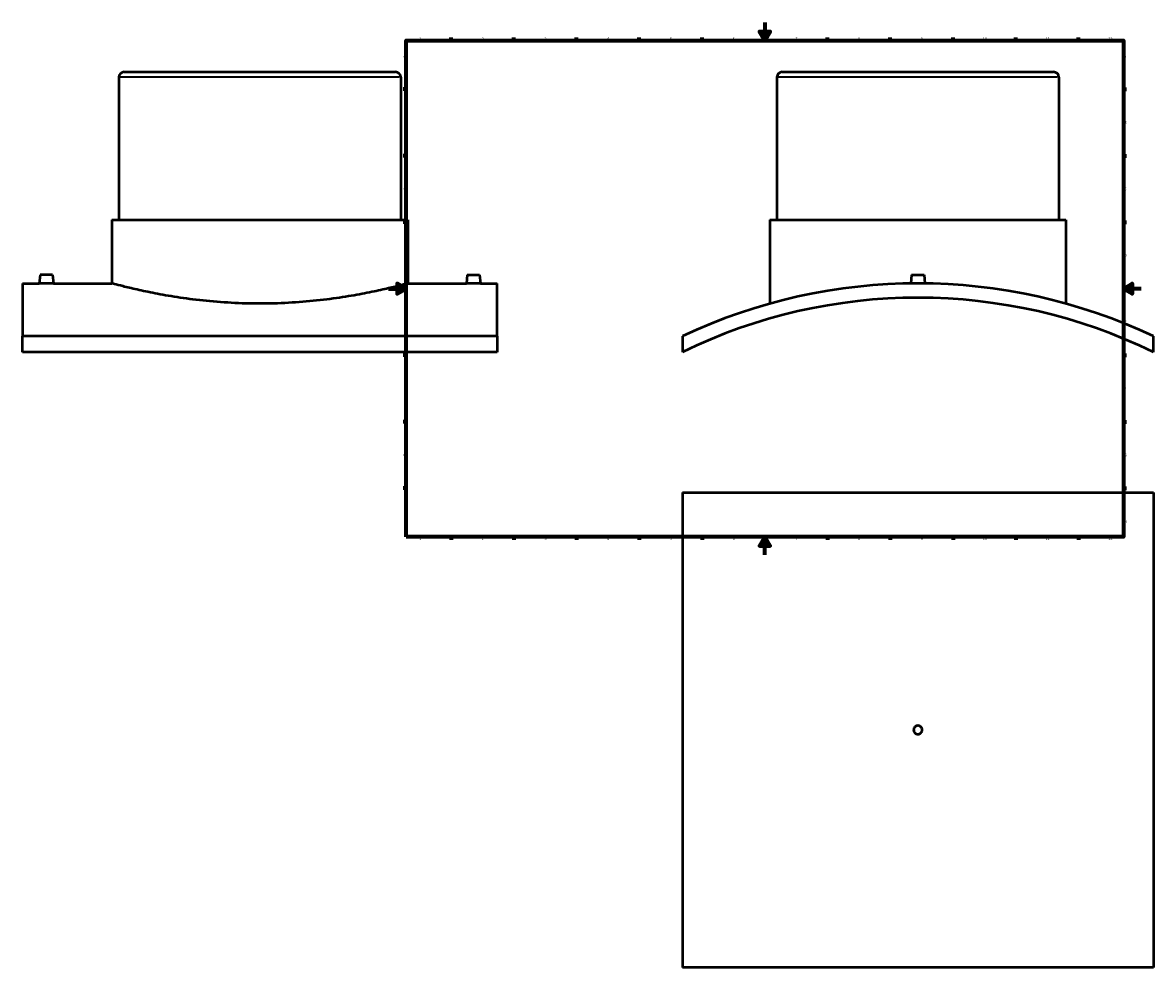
# Model space of a CAD drawing. Header units: millimetres. Extents: x -409 to 1796, y -460 to 2506.
# Tile 1 of 7: x -409 to 855, y -460 to 594. Entities that reach past the tile are written whole.
import ezdxf

# ---------------------------------------------------------------- set-up
doc = ezdxf.new("R2010")
doc.units = ezdxf.units.MM
for name, color, linetype, lineweight in [('Border (ANSI)', 7, 'Continuous', 70), ('Visible (ANSI)', 7, 'Continuous', 50), ('Visible Narrow (ANSI)', 7, 'Continuous', 35)]:
    doc.layers.add(name, color=color, linetype=linetype, lineweight=lineweight)
doc.styles.add('Note Text (ANSI)', font='tahoma.ttf')

# ---------------------------------------------------------------- blocks, each defined once
blk = doc.blocks.new('Borders Default Border')
at = {"layer": 'Border (ANSI)'}
for p, q in [((70.1, 574), (70.1, 577.4)), ((140.2, 574), (140.2, 577.4)), ((210.2, 574), (210.2, 577.4)), ((280.3, 574), (280.3, 577.4)), ((350.4, 574), (350.4, 577.4)), ((490.6, 574), (490.6, 577.4)), ((560.7, 574), (560.7, 577.4)), ((630.8, 574), (630.8, 577.4)), ((700.8, 574), (700.8, 577.4)), ((770.9, 574), (770.9, 577.4)), ((20, 519.7), (16.6, 519.7)), ((821, 519.7), (824.4, 519.7)), ((20, 445.5), (16.6, 445.5)), ((821, 445.5), (824.4, 445.5)), ((20, 371.2), (16.6, 371.2)), ((821, 371.2), (824.4, 371.2)), ((20, 222.7), (16.6, 222.7)), ((821, 222.7), (824.4, 222.7)), ((20, 148.5), (16.6, 148.5)), ((821, 148.5), (824.4, 148.5)), ((20, 74.3), (16.6, 74.3)), ((821, 74.3), (824.4, 74.3)), ((70.1, 20), (70.1, 16.6)), ((140.2, 20), (140.2, 16.6)), ((210.2, 20), (210.2, 16.6)), ((280.3, 20), (280.3, 16.6)), ((350.4, 20), (350.4, 16.6)), ((490.6, 20), (490.6, 16.6)), ((560.7, 20), (560.7, 16.6)), ((630.8, 20), (630.8, 16.6)), ((700.8, 20), (700.8, 16.6)), ((770.9, 20), (770.9, 16.6))]:
    blk.add_line(p, q, dxfattribs=at)
at = {"layer": 'Border (ANSI)', "flags": 128}
for points in [[(420.5, 594), (420.5, 574), (414.7, 584), (426.3, 584), (420.5, 574)], [(20, 20), (20, 574), (821, 574), (821, 20), (20, 20)], [(0, 297), (20, 297), (10, 302.8), (10, 291.2), (20, 297)], [(841, 297), (821, 297), (831, 302.8), (831, 291.2), (821, 297)], [(420.5, 0), (420.5, 20), (414.7, 10), (426.3, 10), (420.5, 20)]]:
    blk.add_lwpolyline(points, dxfattribs=at)
at = {"layer": 'Border (ANSI)', "char_height": 3.05, "attachment_point": 7, "style": 'Note Text (ANSI)'}
for s, insert in [('1', (34.4, 574.4)), ('2', (104.2, 574.4)), ('3', (174.3, 574.3)), ('4', (244.2, 574.4)), ('5', (314.5, 574.3)), ('6', (384.5, 574.3)), ('7', (454.6, 574.4)), ('8', (524.6, 574.3)), ('9', (594.7, 574.3)), ('10', (664, 574.3)), ('11', (734, 574.4)), ('12', (804.1, 574.4)), ('A', (16.8, 555.4)), ('A', (821.6, 555.4)), ('B', (17.1, 481.1)), ('B', (822, 481.1)), ('C', (17, 406.8)), ('C', (821.8, 406.8)), ('D', (17, 332.6)), ('D', (821.8, 332.6)), ('E', (17.2, 258.4)), ('E', (822.1, 258.4)), ('F', (17.3, 184.1)), ('F', (822.1, 184.1)), ('G', (16.8, 109.8)), ('G', (821.7, 109.8)), ('H', (17, 35.6)), ('H', (821.8, 35.6)), ('1', (34.4, 16.6)), ('2', (104.2, 16.6)), ('3', (174.3, 16.5)), ('4', (244.2, 16.6)), ('5', (314.5, 16.5)), ('6', (384.5, 16.5)), ('7', (454.6, 16.6)), ('8', (524.6, 16.5)), ('9', (594.7, 16.5)), ('10', (664, 16.5)), ('11', (734, 16.6)), ('12', (804.1, 16.6))]:
    blk.add_mtext(s, dxfattribs=dict(at, insert=insert))

msp = doc.modelspace()

# ---------------------------------------------------------------- linework, layer by layer
at = {"layer": 'Visible (ANSI)'}
for p, q in [((-301.041, 532.966), (-301.041, 373.766)), ((-295.041, 538.966), (7.959, 538.966)), ((13.959, 532.966), (13.959, 373.766)), ((434.031, 532.966), (434.031, 373.766)), ((440.031, 538.966), (743.031, 538.966)), ((749.031, 532.966), (749.031, 373.766)), ((-308.916, 373.766), (21.834, 373.766)), ((-308.916, 373.766), (-308.916, 302.966)), ((21.834, 373.766), (21.834, 302.966)), ((426.156, 373.766), (756.906, 373.766)), ((426.156, 373.766), (426.156, 280.353)), ((756.906, 373.766), (756.906, 280.353)), ((-389.041, 312.566), (-389.881, 302.966)), ((-375.041, 312.566), (-389.041, 312.566)), ((-375.041, 312.566), (-374.202, 302.966)), ((87.959, 312.566), (87.119, 302.966)), ((87.959, 312.566), (101.959, 312.566)), ((101.959, 312.566), (102.798, 302.966)), ((584.531, 312.566), (583.687, 302.916)), ((584.531, 312.566), (598.531, 312.566)), ((598.531, 312.566), (599.375, 302.916)), ((-408.541, 302.966), (-408.541, 244.001)), ((-408.541, 302.966), (-389.881, 302.966)), ((-374.202, 302.966), (-308.916, 302.966)), ((21.834, 302.966), (87.119, 302.966)), ((102.798, 302.966), (121.459, 302.966)), ((121.459, 244.001), (121.459, 302.966)), ((121.459, 244.001), (-408.541, 244.001)), ((-408.541, 226.254), (-408.541, 244.001)), ((121.459, 244.001), (121.459, 226.254)), ((328.531, 244.001), (328.531, 226.254)), ((854.531, 226.254), (854.531, 244.001)), ((121.459, 226.254), (-408.541, 226.254)), ((328.531, 69.529), (854.531, 69.529)), ((328.531, 69.529), (328.531, -460.471)), ((854.531, 69.529), (854.531, -460.471)), ((854.531, -460.471), (328.531, -460.471))]:
    msp.add_line(p, q, dxfattribs=at)
for centre, radius, start, end in [((-295.041, 532.966), 6, 90, 180), ((7.959, 532.966), 6, 0, 90), ((440.031, 532.966), 6, 90, 180), ((743.031, 532.966), 6, 0, 90), ((591.531, -313.034), 616, 64.725969, 115.274031), ((591.531, -313.034), 600, 64.00241, 115.99759)]:
    msp.add_arc(centre, radius, start, end, dxfattribs=at)
for points, knots in [([(-374.202, 302.966), (-374.202, 302.966), (-374.398, 302.964), (-375.198, 302.954), (-375.801, 302.948), (-377.193, 302.935), (-378.074, 302.929), (-380.006, 302.919), (-381.057, 302.916), (-382.041, 302.916), (-383.026, 302.916), (-384.077, 302.919), (-386.008, 302.929), (-386.89, 302.935), (-388.282, 302.948), (-388.885, 302.954), (-389.685, 302.964), (-389.881, 302.966), (-389.881, 302.966)], [3.54484802, 3.54484802, 3.54484802, 3.54484802, 3.84023327, 3.84023327, 4.13561852, 4.13561852, 4.43104127, 4.43104127, 4.72646402, 4.72646402, 4.72646402, 5.02188678, 5.02188678, 5.31730953, 5.31730953, 5.61269478, 5.61269478, 5.90808003, 5.90808003, 5.90808003, 5.90808003]), ([(21.834, 302.966), (21.834, 302.966), (20.83, 302.694), (16.619, 301.584), (13.414, 300.746), (4.959, 298.639), (-0.297, 297.369), (-12.422, 294.638), (-19.292, 293.179), (-33.917, 290.351), (-42.181, 288.882), (-60.19, 286.112), (-69.935, 284.815), (-90.291, 282.651), (-100.919, 281.785), (-122.325, 280.636), (-133.103, 280.353), (-153.98, 280.353), (-164.758, 280.636), (-186.164, 281.785), (-196.792, 282.651), (-217.148, 284.815), (-226.893, 286.112), (-244.902, 288.882), (-253.166, 290.351), (-267.791, 293.179), (-274.661, 294.638), (-286.786, 297.369), (-292.042, 298.639), (-300.497, 300.746), (-303.702, 301.584), (-307.913, 302.694), (-308.916, 302.966), (-308.916, 302.966)], [25.0508293, 25.0508293, 25.0508293, 25.0508293, 28.18188908, 28.18188908, 31.31294885, 31.31294885, 34.44400863, 34.44400863, 37.57506841, 37.57506841, 40.70671596, 40.70671596, 43.8383635, 43.8383635, 46.97001105, 46.97001105, 50.1016586, 50.1016586, 53.23330615, 53.23330615, 56.3649537, 56.3649537, 59.49660125, 59.49660125, 62.6282488, 62.6282488, 65.75930857, 65.75930857, 68.89036835, 68.89036835, 72.02142813, 72.02142813, 75.1524879, 75.1524879, 75.1524879, 75.1524879]), ([(102.798, 302.966), (102.798, 302.966), (102.602, 302.964), (101.802, 302.954), (101.199, 302.948), (99.807, 302.935), (98.926, 302.929), (96.994, 302.919), (95.943, 302.916), (93.974, 302.916), (92.923, 302.919), (90.992, 302.929), (90.11, 302.935), (88.718, 302.948), (88.115, 302.954), (87.315, 302.964), (87.119, 302.966), (87.119, 302.966)], [1.18161601, 1.18161601, 1.18161601, 1.18161601, 1.47700126, 1.47700126, 1.77238651, 1.77238651, 2.06780926, 2.06780926, 2.36323201, 2.36323201, 2.65865476, 2.65865476, 2.95407752, 2.95407752, 3.24946277, 3.24946277, 3.54484802, 3.54484802, 3.54484802, 3.54484802]), ([(596.331, -195.471), (596.331, -196.074), (596.211, -196.717), (595.721, -197.899), (595.352, -198.439), (594.499, -199.291), (593.959, -199.661), (592.777, -200.151), (592.134, -200.271), (590.929, -200.271), (590.286, -200.151), (589.103, -199.661), (588.563, -199.291), (587.711, -198.439), (587.342, -197.899), (586.852, -196.717), (586.731, -196.074), (586.731, -194.869), (586.852, -194.226), (587.342, -193.043), (587.711, -192.503), (588.563, -191.651), (589.103, -191.282), (590.286, -190.792), (590.929, -190.671), (592.134, -190.671), (592.777, -190.792), (593.959, -191.282), (594.499, -191.651), (595.352, -192.503), (595.721, -193.043), (596.211, -194.226), (596.331, -194.869), (596.331, -195.471)], [0, 0, 0, 0, 0.18081044, 0.18081044, 0.36162088, 0.36162088, 0.54243133, 0.54243133, 0.72324177, 0.72324177, 0.90405221, 0.90405221, 1.08486265, 1.08486265, 1.26567309, 1.26567309, 1.44648353, 1.44648353, 1.62729398, 1.62729398, 1.80810442, 1.80810442, 1.98891486, 1.98891486, 2.1697253, 2.1697253, 2.35053574, 2.35053574, 2.53134618, 2.53134618, 2.71215663, 2.71215663, 2.89296707, 2.89296707, 2.89296707, 2.89296707])]:
    msp.add_open_spline(points, degree=3, knots=knots, dxfattribs=at)
at = {"layer": 'Visible Narrow (ANSI)'}
for p, q in [((12.019, 532.966), (-299.102, 532.966)), ((747.092, 532.966), (435.97, 532.966))]:
    msp.add_line(p, q, dxfattribs=at)

# ---------------------------------------------------------------- block references
msp.add_blockref('Borders Default Border', (0, 0))

doc.saveas('drawing.dxf')
